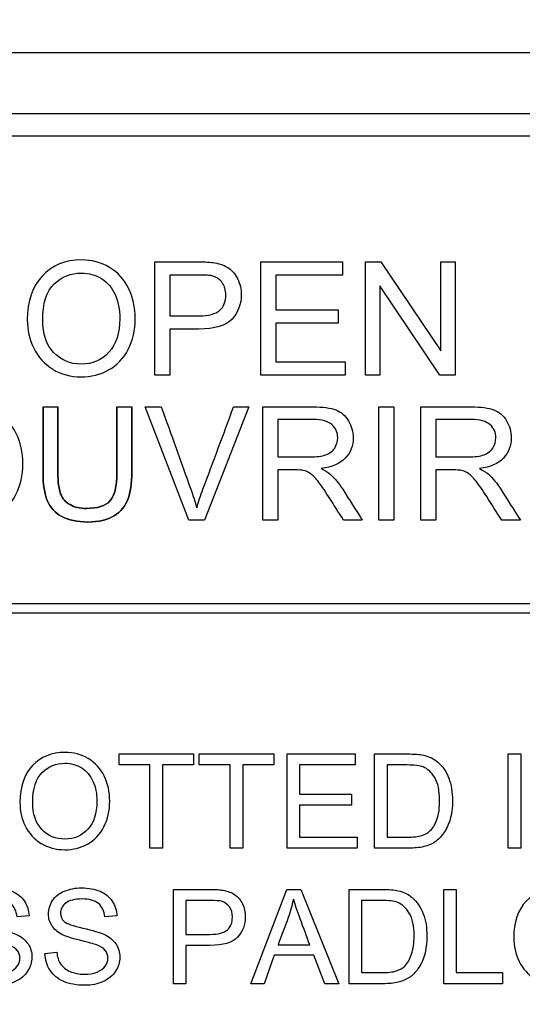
# Model space of a CAD drawing. Header units: inches. Extents: x 1 to 359, y -2 to 239.
# Tile 21 of 57: x 109.078 to 109.594, y 132.873 to 133.883. Entities that reach past the tile are written whole.
import ezdxf
from ezdxf.enums import TextEntityAlignment as Align

# ---------------------------------------------------------------- set-up
doc = ezdxf.new("R2010")
doc.units = ezdxf.units.IN
doc.header["$MEASUREMENT"] = 0
doc.layers.add('Default', color=7, linetype='Continuous')
doc.layers.add('LAB20180', color=7, linetype='Continuous')
doc.styles.add('SEACAD_Times_New_Roman', font='times.ttf')
doc.dimstyles.new('HAMMOND_(STH_-_300x200)', dxfattribs={"dimtxt": 1.5, "dimasz": 1.875, "dimexe": 0.75, "dimexo": 0.75, "dimgap": 0.375, "dimtad": 0, "dimtih": 1, "dimtoh": 1, "dimzin": 0, "dimdsep": 46, "dimtxsty": 'SEACAD_Times_New_Roman', "dimblk1": '_SE_FILLED', "dimblk2": '_SE_FILLED', "dimsah": 1, "dimcen": 0.75, "dimadec": 0, "dimazin": 0, "dimtfac": 0.8, "dimtofl": 0, "dimtmove": 0, "dimatfit": 3, "dimfxl": 0, "dimtolj": 1, "dimtzin": 0, "dimarcsym": 0})

# ---------------------------------------------------------------- blocks, each defined once
blk = doc.blocks.new('DMBLK1119')
at = {"layer": 'Default', "linetype": 'Continuous'}
for points in [[(122.6945, 144.7985), (122.382, 146.6735), (122.0695, 144.7985)], [(122.6945, 128.5785), (122.0695, 128.5785), (122.382, 126.7035)]]:
    blk.add_hatch(color=7, dxfattribs=at).paths.add_polyline_path(points)
at = {"layer": 'Default', "color": 7, "linetype": 'Continuous'}
for p, q in [((114.9147, 146.6735), (123.132, 146.6735)), ((122.382, 146.6735), (122.382, 137.9635)), ((122.382, 135.9385), (122.382, 126.7035)), ((110.1077, 126.7035), (123.132, 126.7035))]:
    blk.add_line(p, q, dxfattribs=at)
at = {"layer": 'Default', "color": 7, "linetype": 'Continuous', "style": 'SEACAD_Times_New_Roman'}
blk.add_text('19.97', height=1.5, dxfattribs=at).set_placement((119.8228, 137.4385), align=Align.TOP_LEFT)
blk = doc.blocks.new('_SE_FILLED')
at = {"color": 0}
blk.add_line((0, 0), (-1, 0), dxfattribs=at)
blk.add_solid([(0, 0), (-1, -0.1665), (-1, 0.1665), (0, 0)], dxfattribs=at)

msp = doc.modelspace()

# ---------------------------------------------------------------- linework, layer by layer
at = {"layer": 'LAB20180', "color": 7, "linetype": 'Continuous'}
for p, q in [((110.5677, 133.849), (108.3177, 133.849)), ((110.3797, 133.7865), (108.5057, 133.7865)), ((110.3797, 133.7635), (108.5057, 133.7635)), ((109.2168, 133.5184), (109.2168, 133.6346)), ((109.3256, 133.5184), (109.3256, 133.6346)), ((109.3256, 133.6346), (109.4094, 133.6346)), ((109.4094, 133.6346), (109.4094, 133.621)), ((109.4331, 133.5184), (109.4331, 133.6346)), ((109.4331, 133.6346), (109.4489, 133.6346)), ((109.4489, 133.6346), (109.5103, 133.5433)), ((109.5103, 133.5433), (109.5103, 133.6346)), ((109.5103, 133.6346), (109.525, 133.6346)), ((109.525, 133.6346), (109.525, 133.5184)), ((109.2321, 133.621), (109.2321, 133.5792)), ((109.4094, 133.621), (109.3409, 133.621)), ((109.3409, 133.621), (109.3409, 133.5853)), ((109.5093, 133.5184), (109.4478, 133.6098)), ((109.4478, 133.6098), (109.4478, 133.5184)), ((109.3409, 133.5853), (109.405, 133.5853)), ((109.405, 133.5853), (109.405, 133.5716)), ((109.405, 133.5716), (109.3409, 133.5716)), ((109.3409, 133.5716), (109.3409, 133.5321)), ((109.2321, 133.5656), (109.2321, 133.5184)), ((109.3409, 133.5321), (109.4121, 133.5321)), ((109.4121, 133.5321), (109.4121, 133.5184)), ((109.2321, 133.5184), (109.2168, 133.5184)), ((109.4121, 133.5184), (109.3256, 133.5184)), ((109.4478, 133.5184), (109.4331, 133.5184)), ((109.525, 133.5184), (109.5093, 133.5184)), ((109.102, 133.4857), (109.1173, 133.4857)), ((109.1779, 133.4857), (109.1931, 133.4857)), ((109.2516, 133.3695), (109.2068, 133.4857)), ((109.2068, 133.4857), (109.2234, 133.4857)), ((109.3133, 133.4857), (109.2677, 133.3695)), ((109.2976, 133.4857), (109.3133, 133.4857)), ((109.3276, 133.3695), (109.3276, 133.4857)), ((109.4468, 133.3695), (109.4468, 133.4857)), ((109.4468, 133.4857), (109.4621, 133.4857)), ((109.4621, 133.4857), (109.4621, 133.3695)), ((109.4899, 133.3695), (109.4899, 133.4857)), ((109.3429, 133.4728), (109.3429, 133.4344)), ((109.5052, 133.4728), (109.5052, 133.4344)), ((109.3429, 133.421), (109.3429, 133.3695)), ((109.5052, 133.421), (109.5052, 133.3695)), ((109.2677, 133.3695), (109.2516, 133.3695)), ((109.3429, 133.3695), (109.3276, 133.3695)), ((109.4297, 133.3695), (109.4105, 133.3695)), ((109.4621, 133.3695), (109.4468, 133.3695)), ((109.5052, 133.3695), (109.4899, 133.3695)), ((109.592, 133.3695), (109.5728, 133.3695)), ((108.5052, 133.284), (110.3802, 133.284)), ((110.3802, 133.274), (108.5052, 133.274)), ((109.18, 133.1183), (109.18, 133.1296)), ((109.18, 133.1296), (109.2563, 133.1296)), ((109.2563, 133.1296), (109.2563, 133.1183)), ((109.2624, 133.1183), (109.2624, 133.1296)), ((109.2624, 133.1296), (109.3388, 133.1296)), ((109.3388, 133.1296), (109.3388, 133.1183)), ((109.3526, 133.0329), (109.3526, 133.1296)), ((109.3526, 133.1296), (109.4224, 133.1296)), ((109.4224, 133.1296), (109.4224, 133.1183)), ((109.4423, 133.0329), (109.4423, 133.1296)), ((109.5796, 133.0329), (109.5796, 133.1296)), ((109.5796, 133.1296), (109.5923, 133.1296)), ((109.5923, 133.1296), (109.5923, 133.0329)), ((109.2118, 133.1183), (109.18, 133.1183)), ((109.2118, 133.0329), (109.2118, 133.1183)), ((109.2563, 133.1183), (109.2245, 133.1183)), ((109.2245, 133.1183), (109.2245, 133.0329)), ((109.2942, 133.1183), (109.2624, 133.1183)), ((109.2942, 133.0329), (109.2942, 133.1183)), ((109.3388, 133.1183), (109.307, 133.1183)), ((109.307, 133.1183), (109.307, 133.0329)), ((109.4224, 133.1183), (109.3653, 133.1183)), ((109.3653, 133.1183), (109.3653, 133.0885)), ((109.4551, 133.1183), (109.4551, 133.0442)), ((109.3653, 133.0885), (109.4187, 133.0885)), ((109.4187, 133.0885), (109.4187, 133.0771)), ((109.4187, 133.0771), (109.3653, 133.0771)), ((109.3653, 133.0771), (109.3653, 133.0442)), ((109.3653, 133.0442), (109.4246, 133.0442)), ((109.4246, 133.0442), (109.4246, 133.0329)), ((109.2245, 133.0329), (109.2118, 133.0329)), ((109.307, 133.0329), (109.2942, 133.0329)), ((109.4246, 133.0329), (109.3526, 133.0329)), ((109.5923, 133.0329), (109.5796, 133.0329)), ((109.2358, 132.8938), (109.2358, 132.9906)), ((109.3154, 132.8938), (109.3524, 132.9906)), ((109.3524, 132.9906), (109.3665, 132.9906)), ((109.3665, 132.9906), (109.4057, 132.8938)), ((109.4161, 132.8938), (109.4161, 132.9906)), ((109.5134, 132.8938), (109.5134, 132.9906)), ((109.5134, 132.9906), (109.5261, 132.9906)), ((109.5261, 132.9906), (109.5261, 132.9052)), ((109.2485, 132.9793), (109.2485, 132.9445)), ((109.4288, 132.9793), (109.4288, 132.9052)), ((109.0877, 132.9634), (109.0754, 132.9625)), ((109.1778, 132.9634), (109.1656, 132.9625)), ((109.3432, 132.9336), (109.3759, 132.9336)), ((109.104, 132.925), (109.1161, 132.9261)), ((109.2485, 132.9332), (109.2485, 132.8938)), ((109.3393, 132.9231), (109.3289, 132.8938)), ((109.38, 132.9231), (109.3393, 132.9231)), ((109.3912, 132.8938), (109.38, 132.9231)), ((109.5261, 132.9052), (109.5738, 132.9052)), ((109.5738, 132.9052), (109.5738, 132.8938)), ((109.2485, 132.8938), (109.2358, 132.8938)), ((109.3289, 132.8938), (109.3154, 132.8938)), ((109.4057, 132.8938), (109.3912, 132.8938)), ((109.5738, 132.8938), (109.5134, 132.8938))]:
    msp.add_line(p, q, dxfattribs=at)
for points, knots in [([(109.0859, 133.575), (109.0859, 133.5942), (109.0911, 133.6092), (109.1013, 133.6202), (109.1116, 133.6311), (109.125, 133.6365), (109.1521, 133.6365), (109.1616, 133.634), (109.1702, 133.6289), (109.1788, 133.6237), (109.1854, 133.6166), (109.1899, 133.6074), (109.1944, 133.5983), (109.1966, 133.5879), (109.1966, 133.5645), (109.1943, 133.554), (109.1895, 133.5447), (109.1847, 133.5355), (109.178, 133.5284), (109.1607, 133.5188), (109.1513, 133.5165), (109.1303, 133.5165), (109.1206, 133.5191), (109.1034, 133.5297), (109.0969, 133.5368), (109.0881, 133.5551), (109.0859, 133.5648), (109.0859, 133.575)], [0, 0, 0, 0, 0.133447, 0.133447, 0.133447, 0.256218, 0.256218, 0.337096, 0.337096, 0.337096, 0.41739, 0.41739, 0.41739, 0.505072, 0.505072, 0.593922, 0.593922, 0.593922, 0.671214, 0.671214, 0.748505, 0.748505, 0.832337, 0.832337, 0.916168, 0.916168, 1, 1, 1, 1]), ([(109.2168, 133.6346), (109.2314, 133.6346), (109.246, 133.6346), (109.2606, 133.6346), (109.2683, 133.6346), (109.2742, 133.6342), (109.2782, 133.6335), (109.284, 133.6325), (109.2888, 133.6307), (109.2926, 133.628), (109.2965, 133.6253), (109.2996, 133.6217), (109.3019, 133.6168), (109.3042, 133.612), (109.3055, 133.6067), (109.3055, 133.5911), (109.3023, 133.5827), (109.296, 133.5759), (109.2897, 133.569), (109.2783, 133.5656), (109.2619, 133.5656), (109.252, 133.5656), (109.242, 133.5656), (109.2321, 133.5656)], [0, 0, 0, 0, 0.217014, 0.217014, 0.217014, 0.304537, 0.304537, 0.304537, 0.381356, 0.381356, 0.381356, 0.454221, 0.454221, 0.454221, 0.534351, 0.534351, 0.671107, 0.671107, 0.671107, 0.85226, 0.85226, 0.85226, 1, 1, 1, 1]), ([(109.1017, 133.5747), (109.1017, 133.5607), (109.1054, 133.5496), (109.1129, 133.5416), (109.1205, 133.5336), (109.1299, 133.5296), (109.1527, 133.5296), (109.1622, 133.5336), (109.1696, 133.5417), (109.1771, 133.5499), (109.1808, 133.5614), (109.1808, 133.5857), (109.1792, 133.5939), (109.1729, 133.608), (109.1682, 133.6135), (109.162, 133.6173), (109.1559, 133.6212), (109.149, 133.6231), (109.1306, 133.6231), (109.1212, 133.6194), (109.1134, 133.6119), (109.1056, 133.6045), (109.1017, 133.5921), (109.1017, 133.5747)], [0, 0, 0, 0, 0.129275, 0.129275, 0.129275, 0.243005, 0.243005, 0.359073, 0.359073, 0.359073, 0.493901, 0.493901, 0.579129, 0.579129, 0.664357, 0.664357, 0.664357, 0.743292, 0.743292, 0.854918, 0.854918, 0.854918, 1, 1, 1, 1]), ([(109.2321, 133.5792), (109.2421, 133.5792), (109.2521, 133.5792), (109.2622, 133.5792), (109.2721, 133.5792), (109.2792, 133.5811), (109.2875, 133.5885), (109.2896, 133.5938), (109.2896, 133.6054), (109.2884, 133.6095), (109.286, 133.613), (109.2836, 133.6165), (109.2803, 133.6188), (109.2762, 133.62), (109.2736, 133.6207), (109.2688, 133.621), (109.2618, 133.621), (109.2519, 133.621), (109.242, 133.621), (109.2321, 133.621)], [0, 0, 0, 0, 0.215503, 0.215503, 0.215503, 0.355036, 0.355036, 0.494568, 0.494568, 0.595609, 0.595609, 0.595609, 0.683177, 0.683177, 0.683177, 0.786668, 0.786668, 0.786668, 1, 1, 1, 1]), ([(108.9706, 133.4261), (108.9706, 133.4452), (108.9758, 133.4603), (108.9861, 133.4712), (108.9964, 133.4821), (109.0097, 133.4876), (109.0367, 133.4876), (109.0464, 133.485), (109.0549, 133.4799), (109.0635, 133.4747), (109.0701, 133.4676), (109.0746, 133.4585), (109.0791, 133.4493), (109.0813, 133.439), (109.0813, 133.4156), (109.0789, 133.4051), (109.0695, 133.3865), (109.0628, 133.3795), (109.0541, 133.3747), (109.0454, 133.3699), (109.036, 133.3676), (109.015, 133.3676), (109.0053, 133.3701), (108.9967, 133.3755), (108.9882, 133.3808), (108.9816, 133.3879), (108.9772, 133.3971), (108.9728, 133.4062), (108.9706, 133.4158), (108.9706, 133.4261)], [0, 0, 0, 0, 0.133288, 0.133288, 0.133288, 0.256521, 0.256521, 0.337119, 0.337119, 0.337119, 0.417249, 0.417249, 0.417249, 0.502221, 0.502221, 0.588326, 0.588326, 0.674431, 0.674431, 0.674431, 0.752879, 0.752879, 0.837964, 0.837964, 0.837964, 0.918255, 0.918255, 0.918255, 1, 1, 1, 1]), ([(109.102, 133.4857), (109.102, 133.4633), (109.102, 133.4409), (109.102, 133.4186), (109.102, 133.4063), (109.1035, 133.3965), (109.1064, 133.3895), (109.1095, 133.3824), (109.1143, 133.3768), (109.1212, 133.3732), (109.1282, 133.3695), (109.1371, 133.3676), (109.159, 133.3676), (109.1681, 133.3697), (109.1818, 133.3783), (109.1865, 133.3839), (109.1892, 133.3908), (109.1918, 133.3976), (109.1931, 133.4069), (109.1931, 133.4186), (109.1931, 133.4409), (109.1931, 133.4633), (109.1931, 133.4857)], [0, 0, 0, 0, 0.229418, 0.229418, 0.229418, 0.330545, 0.330545, 0.330545, 0.407304, 0.407304, 0.407304, 0.494622, 0.494622, 0.584436, 0.584436, 0.674249, 0.674249, 0.674249, 0.770593, 0.770593, 0.770593, 1, 1, 1, 1]), ([(109.1931, 133.4857), (109.1931, 133.4633), (109.1931, 133.4409), (109.1931, 133.4186), (109.1931, 133.4069), (109.1918, 133.3976), (109.1892, 133.3908), (109.1865, 133.3839), (109.1818, 133.3783), (109.1681, 133.3697), (109.159, 133.3676), (109.1371, 133.3676), (109.1282, 133.3695), (109.1212, 133.3732), (109.1143, 133.3768), (109.1095, 133.3824), (109.1064, 133.3895), (109.1035, 133.3965), (109.102, 133.4063), (109.102, 133.4186), (109.102, 133.4409), (109.102, 133.4633), (109.102, 133.4857)], [0, 0, 0, 0, 0.229407, 0.229407, 0.229407, 0.325751, 0.325751, 0.325751, 0.415564, 0.415564, 0.505378, 0.505378, 0.592696, 0.592696, 0.592696, 0.669455, 0.669455, 0.669455, 0.770582, 0.770582, 0.770582, 1, 1, 1, 1]), ([(109.1779, 133.4857), (109.1779, 133.4633), (109.1779, 133.441), (109.1779, 133.4187), (109.1779, 133.4041), (109.1754, 133.3943), (109.1707, 133.3892), (109.1659, 133.384), (109.1579, 133.3816), (109.1465, 133.3815), (109.1399, 133.3814), (109.1344, 133.3828), (109.1298, 133.3854), (109.1252, 133.3879), (109.122, 133.3916), (109.1201, 133.3964), (109.1183, 133.4012), (109.1173, 133.4086), (109.1173, 133.4187), (109.1173, 133.441), (109.1173, 133.4633), (109.1173, 133.4857)], [0, 0, 0, 0, 0.272245, 0.272245, 0.272245, 0.398418, 0.398418, 0.398418, 0.504467, 0.504467, 0.504467, 0.574983, 0.574983, 0.574983, 0.63571, 0.63571, 0.63571, 0.727727, 0.727727, 0.727727, 1, 1, 1, 1]), ([(109.1173, 133.4857), (109.1173, 133.4633), (109.1173, 133.441), (109.1173, 133.4187), (109.1173, 133.4086), (109.1183, 133.4012), (109.1201, 133.3964), (109.122, 133.3916), (109.1252, 133.3879), (109.1298, 133.3854), (109.1344, 133.3828), (109.1399, 133.3814), (109.1465, 133.3815), (109.1579, 133.3816), (109.1659, 133.384), (109.1707, 133.3892), (109.1754, 133.3943), (109.1779, 133.4041), (109.1779, 133.4187), (109.1779, 133.441), (109.1779, 133.4633), (109.1779, 133.4857)], [0, 0, 0, 0, 0.272273, 0.272273, 0.272273, 0.36429, 0.36429, 0.36429, 0.425017, 0.425017, 0.425017, 0.495533, 0.495533, 0.495533, 0.601582, 0.601582, 0.601582, 0.727755, 0.727755, 0.727755, 1, 1, 1, 1]), ([(109.2234, 133.4857), (109.2335, 133.4575), (109.2436, 133.4293), (109.2537, 133.4012), (109.2561, 133.3944), (109.2582, 133.3881), (109.2598, 133.3821)], [0, 0, 0, 0, 0.817951, 0.817951, 0.817951, 1, 1, 1, 1]), ([(109.2598, 133.3821), (109.2616, 133.3885), (109.2637, 133.3948), (109.2661, 133.4012), (109.2767, 133.4293), (109.2871, 133.4575), (109.2976, 133.4857)], [0, 0, 0, 0, 0.181757, 0.181757, 0.181757, 1, 1, 1, 1]), ([(109.3276, 133.4857), (109.3447, 133.4857), (109.3618, 133.4857), (109.379, 133.4857), (109.3893, 133.4857), (109.3972, 133.4847), (109.4026, 133.4826), (109.408, 133.4805), (109.4123, 133.4768), (109.4155, 133.4715), (109.4187, 133.4662), (109.4204, 133.4604), (109.4204, 133.4458), (109.4176, 133.4388), (109.407, 133.4275), (109.3988, 133.4239), (109.3876, 133.4224)], [0, 0, 0, 0, 0.318575, 0.318575, 0.318575, 0.466703, 0.466703, 0.466703, 0.574013, 0.574013, 0.574013, 0.693867, 0.693867, 0.846933, 0.846933, 1, 1, 1, 1]), ([(109.4899, 133.4857), (109.507, 133.4857), (109.5241, 133.4857), (109.5413, 133.4857), (109.5516, 133.4857), (109.5595, 133.4847), (109.5649, 133.4826), (109.5703, 133.4805), (109.5746, 133.4768), (109.5778, 133.4715), (109.581, 133.4662), (109.5826, 133.4604), (109.5826, 133.4458), (109.5799, 133.4388), (109.5693, 133.4275), (109.5611, 133.4239), (109.5499, 133.4224)], [0, 0, 0, 0, 0.318575, 0.318575, 0.318575, 0.466703, 0.466703, 0.466703, 0.574013, 0.574013, 0.574013, 0.693867, 0.693867, 0.846933, 0.846933, 1, 1, 1, 1]), ([(109.3429, 133.4344), (109.3539, 133.4344), (109.3649, 133.4344), (109.3759, 133.4344), (109.3829, 133.4344), (109.3884, 133.4351), (109.3924, 133.4366), (109.3964, 133.4381), (109.3994, 133.4404), (109.4014, 133.4435), (109.4034, 133.4467), (109.4045, 133.4502), (109.4045, 133.4595), (109.4025, 133.464), (109.3986, 133.4675), (109.3945, 133.471), (109.3883, 133.4728), (109.3796, 133.4728), (109.3674, 133.4728), (109.3551, 133.4728), (109.3429, 133.4728)], [0, 0, 0, 0, 0.228536, 0.228536, 0.228536, 0.344079, 0.344079, 0.344079, 0.424532, 0.424532, 0.424532, 0.498881, 0.498881, 0.606611, 0.606611, 0.606611, 0.74578, 0.74578, 0.74578, 1, 1, 1, 1]), ([(109.5052, 133.4344), (109.5162, 133.4344), (109.5272, 133.4344), (109.5382, 133.4344), (109.5452, 133.4344), (109.5507, 133.4351), (109.5547, 133.4366), (109.5586, 133.4381), (109.5617, 133.4404), (109.5637, 133.4435), (109.5657, 133.4467), (109.5668, 133.4502), (109.5668, 133.4595), (109.5648, 133.464), (109.5608, 133.4675), (109.5568, 133.471), (109.5506, 133.4728), (109.5419, 133.4728), (109.5297, 133.4728), (109.5174, 133.4728), (109.5052, 133.4728)], [0, 0, 0, 0, 0.228536, 0.228536, 0.228536, 0.344079, 0.344079, 0.344079, 0.424532, 0.424532, 0.424532, 0.498881, 0.498881, 0.606611, 0.606611, 0.606611, 0.74578, 0.74578, 0.74578, 1, 1, 1, 1]), ([(109.4105, 133.3695), (109.4054, 133.3775), (109.4003, 133.3856), (109.3951, 133.3937), (109.3907, 133.4006), (109.387, 133.4059), (109.3841, 133.4097), (109.3812, 133.4134), (109.3785, 133.4159), (109.3763, 133.4174), (109.374, 133.4189), (109.3716, 133.4199), (109.3692, 133.4205), (109.3676, 133.4209), (109.3647, 133.421), (109.3607, 133.421), (109.3547, 133.421), (109.3488, 133.421), (109.3429, 133.421)], [0, 0, 0, 0, 0.307391, 0.307391, 0.307391, 0.515966, 0.515966, 0.515966, 0.634269, 0.634269, 0.634269, 0.717028, 0.717028, 0.717028, 0.809332, 0.809332, 0.809332, 1, 1, 1, 1]), ([(109.3876, 133.4224), (109.3917, 133.4204), (109.3948, 133.4185), (109.3968, 133.4166), (109.4015, 133.4125), (109.4057, 133.4073), (109.4096, 133.4012), (109.4164, 133.3906), (109.423, 133.38), (109.4297, 133.3695)], [0, 0, 0, 0, 0.159077, 0.159077, 0.159077, 0.452408, 0.452408, 0.452408, 1, 1, 1, 1]), ([(109.5728, 133.3695), (109.5677, 133.3775), (109.5626, 133.3856), (109.5574, 133.3937), (109.553, 133.4006), (109.5492, 133.4059), (109.5464, 133.4097), (109.5435, 133.4134), (109.5408, 133.4159), (109.5386, 133.4174), (109.5363, 133.4189), (109.5339, 133.4199), (109.5315, 133.4205), (109.5299, 133.4209), (109.527, 133.421), (109.523, 133.421), (109.517, 133.421), (109.5111, 133.421), (109.5052, 133.421)], [0, 0, 0, 0, 0.307391, 0.307391, 0.307391, 0.515966, 0.515966, 0.515966, 0.634269, 0.634269, 0.634269, 0.717028, 0.717028, 0.717028, 0.809332, 0.809332, 0.809332, 1, 1, 1, 1]), ([(109.5499, 133.4224), (109.554, 133.4204), (109.5571, 133.4185), (109.5591, 133.4166), (109.5638, 133.4125), (109.568, 133.4073), (109.5719, 133.4012), (109.5787, 133.3906), (109.5853, 133.38), (109.592, 133.3695)], [0, 0, 0, 0, 0.159077, 0.159077, 0.159077, 0.452408, 0.452408, 0.452408, 1, 1, 1, 1]), ([(109.0783, 133.08), (109.0783, 133.096), (109.0825, 133.1085), (109.0912, 133.1176), (109.0997, 133.1267), (109.1109, 133.1312), (109.1333, 133.1312), (109.1414, 133.1291), (109.1485, 133.1248), (109.1557, 133.1205), (109.1611, 133.1146), (109.1648, 133.107), (109.1686, 133.0993), (109.1705, 133.0907), (109.1705, 133.0713), (109.1685, 133.0625), (109.1606, 133.0471), (109.155, 133.0412), (109.1478, 133.0372), (109.1405, 133.0332), (109.1328, 133.0313), (109.1153, 133.0313), (109.1072, 133.0335), (109.0929, 133.0422), (109.0875, 133.0482), (109.0837, 133.0558), (109.08, 133.0634), (109.0783, 133.0715), (109.0783, 133.08)], [0, 0, 0, 0, 0.133501, 0.133501, 0.133501, 0.256494, 0.256494, 0.336935, 0.336935, 0.336935, 0.41723, 0.41723, 0.41723, 0.502263, 0.502263, 0.588431, 0.588431, 0.674599, 0.674599, 0.674599, 0.751492, 0.751492, 0.834891, 0.834891, 0.918291, 0.918291, 0.918291, 1, 1, 1, 1]), ([(109.4423, 133.1296), (109.4535, 133.1296), (109.4646, 133.1296), (109.4757, 133.1296), (109.4832, 133.1296), (109.489, 133.1292), (109.4929, 133.1283), (109.4984, 133.127), (109.5032, 133.1247), (109.5071, 133.1213), (109.5121, 133.1169), (109.516, 133.1115), (109.521, 133.0981), (109.5223, 133.0904), (109.5223, 133.0744), (109.5215, 133.0679), (109.518, 133.0565), (109.5158, 133.0518), (109.5132, 133.0482), (109.5105, 133.0444), (109.5075, 133.0415), (109.5044, 133.0393), (109.5012, 133.0372), (109.4973, 133.0356), (109.4928, 133.0345), (109.4883, 133.0334), (109.4831, 133.0329), (109.4772, 133.0329), (109.4656, 133.0329), (109.454, 133.0329), (109.4423, 133.0329)], [0, 0, 0, 0, 0.150635, 0.150635, 0.150635, 0.228663, 0.228663, 0.228663, 0.300656, 0.300656, 0.300656, 0.397229, 0.397229, 0.493801, 0.493801, 0.57596, 0.57596, 0.658118, 0.658118, 0.658118, 0.714755, 0.714755, 0.714755, 0.771767, 0.771767, 0.771767, 0.842391, 0.842391, 0.842391, 1, 1, 1, 1]), ([(109.0914, 133.0797), (109.0914, 133.0681), (109.0946, 133.0588), (109.1008, 133.0522), (109.1071, 133.0455), (109.1149, 133.0422), (109.1339, 133.0422), (109.1418, 133.0455), (109.148, 133.0523), (109.1542, 133.059), (109.1573, 133.0686), (109.1573, 133.0889), (109.156, 133.0957), (109.1533, 133.1016), (109.1506, 133.1074), (109.1468, 133.112), (109.1417, 133.1153), (109.1366, 133.1185), (109.1308, 133.1201), (109.1154, 133.1201), (109.1077, 133.117), (109.1012, 133.1107), (109.0947, 133.1045), (109.0914, 133.0942), (109.0914, 133.0797)], [0, 0, 0, 0, 0.129375, 0.129375, 0.129375, 0.243501, 0.243501, 0.35918, 0.35918, 0.35918, 0.497727, 0.497727, 0.585306, 0.585306, 0.585306, 0.664209, 0.664209, 0.664209, 0.742367, 0.742367, 0.854819, 0.854819, 0.854819, 1, 1, 1, 1]), ([(109.4551, 133.0442), (109.462, 133.0442), (109.4689, 133.0442), (109.4758, 133.0442), (109.4821, 133.0442), (109.4872, 133.0448), (109.4908, 133.046), (109.4945, 133.0471), (109.4973, 133.0489), (109.5026, 133.0541), (109.5049, 133.0581), (109.5083, 133.0684), (109.5091, 133.0746), (109.5091, 133.0921), (109.5075, 133.0999), (109.5042, 133.1053), (109.5008, 133.1108), (109.4968, 133.1144), (109.4921, 133.1163), (109.4886, 133.1176), (109.483, 133.1183), (109.4754, 133.1183), (109.4687, 133.1183), (109.4619, 133.1183), (109.4551, 133.1183)], [0, 0, 0, 0, 0.131476, 0.131476, 0.131476, 0.228302, 0.228302, 0.228302, 0.304092, 0.304092, 0.408861, 0.408861, 0.513629, 0.513629, 0.657915, 0.657915, 0.657915, 0.763619, 0.763619, 0.763619, 0.870548, 0.870548, 0.870548, 1, 1, 1, 1]), ([(109.0259, 132.9261), (109.0264, 132.9212), (109.0278, 132.9172), (109.0299, 132.9141), (109.0319, 132.911), (109.0352, 132.9084), (109.044, 132.9046), (109.0489, 132.9036), (109.0593, 132.9036), (109.0635, 132.9043), (109.0673, 132.9058), (109.071, 132.9073), (109.0738, 132.9093), (109.0756, 132.9118), (109.0775, 132.9143), (109.0783, 132.9171), (109.0783, 132.9231), (109.0774, 132.9258), (109.0756, 132.928), (109.0739, 132.9302), (109.0709, 132.9321), (109.0669, 132.9337), (109.0643, 132.9347), (109.0586, 132.9362), (109.0498, 132.9384), (109.0409, 132.9405), (109.0347, 132.9425), (109.0311, 132.9444), (109.0266, 132.9469), (109.0231, 132.9498), (109.0186, 132.957), (109.0175, 132.961), (109.0175, 132.9704), (109.0188, 132.9749), (109.0244, 132.9834), (109.0284, 132.9867), (109.039, 132.991), (109.0449, 132.9922), (109.0586, 132.9922), (109.0649, 132.991), (109.0758, 132.9864), (109.08, 132.983), (109.0829, 132.9786), (109.0859, 132.974), (109.0874, 132.969), (109.0877, 132.9634)], [0, 0, 0, 0, 0.049732, 0.049732, 0.049732, 0.104828, 0.104828, 0.159924, 0.159924, 0.209187, 0.209187, 0.209187, 0.249908, 0.249908, 0.249908, 0.283543, 0.283543, 0.317909, 0.317909, 0.317909, 0.359083, 0.359083, 0.359083, 0.428442, 0.428442, 0.428442, 0.505001, 0.505001, 0.505001, 0.560929, 0.560929, 0.616857, 0.616857, 0.67846, 0.67846, 0.740062, 0.740062, 0.801664, 0.801664, 0.869366, 0.869366, 0.937068, 0.937068, 0.937068, 1, 1, 1, 1]), ([(109.1161, 132.9261), (109.1167, 132.9212), (109.1179, 132.9172), (109.1201, 132.9141), (109.1222, 132.911), (109.1253, 132.9084), (109.1297, 132.9065), (109.1342, 132.9045), (109.1391, 132.9036), (109.1494, 132.9036), (109.1537, 132.9043), (109.1575, 132.9058), (109.1612, 132.9073), (109.164, 132.9093), (109.1658, 132.9118), (109.1676, 132.9144), (109.1686, 132.9171), (109.1686, 132.9231), (109.1677, 132.9258), (109.1658, 132.928), (109.1641, 132.9302), (109.1611, 132.9321), (109.1571, 132.9337), (109.1545, 132.9347), (109.1488, 132.9362), (109.1399, 132.9384), (109.1311, 132.9405), (109.1248, 132.9425), (109.1213, 132.9444), (109.1168, 132.9469), (109.1133, 132.9498), (109.1088, 132.957), (109.1076, 132.961), (109.1076, 132.9704), (109.1091, 132.9749), (109.1118, 132.9792), (109.1146, 132.9834), (109.1186, 132.9867), (109.1239, 132.9889), (109.1292, 132.9911), (109.1351, 132.9922), (109.1488, 132.9922), (109.155, 132.991), (109.166, 132.9864), (109.1702, 132.983), (109.1731, 132.9786), (109.1761, 132.9741), (109.1776, 132.969), (109.1778, 132.9634)], [0, 0, 0, 0, 0.049757, 0.049757, 0.049757, 0.098353, 0.098353, 0.098353, 0.156887, 0.156887, 0.209223, 0.209223, 0.209223, 0.249739, 0.249739, 0.249739, 0.283412, 0.283412, 0.317817, 0.317817, 0.317817, 0.358993, 0.358993, 0.358993, 0.428589, 0.428589, 0.428589, 0.505143, 0.505143, 0.505143, 0.556772, 0.556772, 0.608402, 0.608402, 0.66527, 0.66527, 0.66527, 0.726459, 0.726459, 0.726459, 0.791469, 0.791469, 0.86428, 0.86428, 0.937091, 0.937091, 0.937091, 1, 1, 1, 1]), ([(109.2358, 132.9906), (109.2479, 132.9906), (109.2601, 132.9906), (109.2722, 132.9906), (109.2787, 132.9906), (109.2836, 132.9903), (109.287, 132.9897), (109.2917, 132.9889), (109.2957, 132.9874), (109.2989, 132.9851), (109.3021, 132.9829), (109.3047, 132.9798), (109.3067, 132.9758), (109.3087, 132.9718), (109.3096, 132.9673), (109.3096, 132.9543), (109.307, 132.9474), (109.3017, 132.9417), (109.2965, 132.936), (109.287, 132.9331), (109.2733, 132.9332), (109.265, 132.9332), (109.2567, 132.9332), (109.2485, 132.9332)], [0, 0, 0, 0, 0.21661, 0.21661, 0.21661, 0.304505, 0.304505, 0.304505, 0.380971, 0.380971, 0.380971, 0.454007, 0.454007, 0.454007, 0.533581, 0.533581, 0.671222, 0.671222, 0.671222, 0.852276, 0.852276, 0.852276, 1, 1, 1, 1]), ([(109.4161, 132.9906), (109.4272, 132.9906), (109.4383, 132.9906), (109.4494, 132.9906), (109.457, 132.9906), (109.4627, 132.9901), (109.4666, 132.9892), (109.4722, 132.988), (109.4769, 132.9856), (109.4809, 132.9823), (109.4859, 132.978), (109.4897, 132.9724), (109.4923, 132.9657), (109.4949, 132.9591), (109.496, 132.9514), (109.496, 132.9354), (109.4952, 132.9288), (109.4935, 132.9232), (109.4919, 132.9175), (109.4896, 132.9128), (109.4869, 132.9091), (109.4842, 132.9054), (109.4813, 132.9024), (109.4781, 132.9003), (109.4749, 132.8982), (109.4672, 132.895), (109.4569, 132.8938), (109.451, 132.8938), (109.4394, 132.8938), (109.4278, 132.8938), (109.4161, 132.8938)], [0, 0, 0, 0, 0.150371, 0.150371, 0.150371, 0.228413, 0.228413, 0.228413, 0.300667, 0.300667, 0.300667, 0.392561, 0.392561, 0.392561, 0.49805, 0.49805, 0.587795, 0.587795, 0.587795, 0.658522, 0.658522, 0.658522, 0.714974, 0.714974, 0.714974, 0.778673, 0.842373, 0.842373, 0.842373, 1, 1, 1, 1]), ([(109.5851, 132.9409), (109.5851, 132.9569), (109.5894, 132.9695), (109.598, 132.9786), (109.6066, 132.9877), (109.6177, 132.9922), (109.6402, 132.9922), (109.6482, 132.9901), (109.6554, 132.9858), (109.6625, 132.9815), (109.668, 132.9756), (109.6717, 132.968), (109.6755, 132.9603), (109.6773, 132.9517), (109.6773, 132.9323), (109.6754, 132.9235), (109.6715, 132.9158), (109.6675, 132.908), (109.6619, 132.9022), (109.6546, 132.8982), (109.6474, 132.8942), (109.6396, 132.8923), (109.6222, 132.8923), (109.6141, 132.8944), (109.6069, 132.8988), (109.5997, 132.9032), (109.5943, 132.9092), (109.587, 132.9244), (109.5851, 132.9324), (109.5851, 132.9409)], [0, 0, 0, 0, 0.133273, 0.133273, 0.133273, 0.256145, 0.256145, 0.337088, 0.337088, 0.337088, 0.417209, 0.417209, 0.417209, 0.504865, 0.504865, 0.59369, 0.59369, 0.59369, 0.674486, 0.674486, 0.674486, 0.7532, 0.7532, 0.837969, 0.837969, 0.837969, 0.918984, 0.918984, 1, 1, 1, 1]), ([(109.0754, 132.9625), (109.0747, 132.9685), (109.0725, 132.9731), (109.0687, 132.9762), (109.0649, 132.9792), (109.0593, 132.9808), (109.0442, 132.9808), (109.0385, 132.9794), (109.0351, 132.9766), (109.0316, 132.9737), (109.0297, 132.9703), (109.0297, 132.9628), (109.031, 132.96), (109.0335, 132.9578), (109.0359, 132.9555), (109.0423, 132.9532), (109.0527, 132.9509), (109.0631, 132.9485), (109.0702, 132.9464), (109.0741, 132.9447), (109.0798, 132.9421), (109.0839, 132.9388), (109.0866, 132.9348), (109.0893, 132.9309), (109.0906, 132.9263), (109.0906, 132.916), (109.0892, 132.9111), (109.0862, 132.9066), (109.0832, 132.9021), (109.079, 132.8985), (109.0735, 132.896), (109.068, 132.8935), (109.0619, 132.8923), (109.0462, 132.8923), (109.0389, 132.8935), (109.033, 132.8961), (109.0272, 132.8986), (109.0225, 132.9024), (109.0192, 132.9076), (109.0158, 132.9127), (109.014, 132.9185), (109.0138, 132.925)], [0, 0, 0, 0, 0.061139, 0.061139, 0.061139, 0.129275, 0.129275, 0.199174, 0.199174, 0.199174, 0.244171, 0.244171, 0.283361, 0.283361, 0.283361, 0.363651, 0.363651, 0.363651, 0.450494, 0.450494, 0.450494, 0.513303, 0.513303, 0.513303, 0.571931, 0.571931, 0.629835, 0.629835, 0.629835, 0.69521, 0.69521, 0.69521, 0.766429, 0.766429, 0.85695, 0.85695, 0.85695, 0.928197, 0.928197, 0.928197, 1, 1, 1, 1]), ([(109.1656, 132.9625), (109.1649, 132.9685), (109.1627, 132.9731), (109.1551, 132.9793), (109.1495, 132.9808), (109.1344, 132.9808), (109.1288, 132.9794), (109.1217, 132.9737), (109.1199, 132.9703), (109.1199, 132.9628), (109.1212, 132.96), (109.1237, 132.9578), (109.1261, 132.9555), (109.1326, 132.9532), (109.1429, 132.9509), (109.1533, 132.9485), (109.1604, 132.9464), (109.1643, 132.9447), (109.1699, 132.9422), (109.1741, 132.9388), (109.1768, 132.9348), (109.1794, 132.9309), (109.1808, 132.9263), (109.1808, 132.916), (109.1793, 132.9111), (109.1764, 132.9066), (109.1735, 132.902), (109.1692, 132.8985), (109.1637, 132.896), (109.1582, 132.8935), (109.152, 132.8923), (109.1364, 132.8923), (109.1291, 132.8935), (109.1232, 132.8961), (109.1173, 132.8987), (109.1127, 132.9024), (109.1093, 132.9076), (109.106, 132.9127), (109.1042, 132.9185), (109.104, 132.925)], [0, 0, 0, 0, 0.056749, 0.056749, 0.113497, 0.113497, 0.172713, 0.172713, 0.231929, 0.231929, 0.283505, 0.283505, 0.283505, 0.363754, 0.363754, 0.363754, 0.450584, 0.450584, 0.450584, 0.513378, 0.513378, 0.513378, 0.571906, 0.571906, 0.629711, 0.629711, 0.629711, 0.695091, 0.695091, 0.695091, 0.766602, 0.766602, 0.856826, 0.856826, 0.856826, 0.928247, 0.928247, 0.928247, 1, 1, 1, 1]), ([(109.2485, 132.9445), (109.2568, 132.9445), (109.2652, 132.9445), (109.2735, 132.9445), (109.2818, 132.9445), (109.2877, 132.946), (109.2947, 132.9522), (109.2964, 132.9566), (109.2964, 132.9663), (109.2954, 132.9697), (109.2913, 132.9755), (109.2886, 132.9775), (109.2852, 132.9784), (109.2831, 132.9789), (109.2791, 132.9793), (109.2733, 132.9793), (109.265, 132.9793), (109.2567, 132.9793), (109.2485, 132.9793)], [0, 0, 0, 0, 0.215401, 0.215401, 0.215401, 0.351094, 0.351094, 0.486787, 0.486787, 0.585048, 0.585048, 0.683308, 0.683308, 0.683308, 0.786817, 0.786817, 0.786817, 1, 1, 1, 1]), ([(109.359, 132.9806), (109.3576, 132.9743), (109.3559, 132.9681), (109.3537, 132.9619), (109.3505, 132.9524), (109.3467, 132.9431), (109.3432, 132.9336)], [0, 0, 0, 0, 0.391024, 0.391024, 0.391024, 1, 1, 1, 1]), ([(109.3759, 132.9336), (109.3726, 132.9425), (109.3693, 132.9515), (109.366, 132.9604), (109.363, 132.9686), (109.3606, 132.9753), (109.359, 132.9806)], [0, 0, 0, 0, 0.571862, 0.571862, 0.571862, 1, 1, 1, 1]), ([(109.4288, 132.9052), (109.4357, 132.9052), (109.4426, 132.9052), (109.4496, 132.9052), (109.4559, 132.9052), (109.461, 132.9058), (109.4646, 132.907), (109.4682, 132.9081), (109.4711, 132.9098), (109.4733, 132.912), (109.4764, 132.915), (109.4787, 132.9191), (109.4803, 132.9243), (109.482, 132.9294), (109.4829, 132.9356), (109.4829, 132.9531), (109.4812, 132.9608), (109.4779, 132.9663), (109.4746, 132.9717), (109.4705, 132.9754), (109.4658, 132.9773), (109.4624, 132.9786), (109.4568, 132.9793), (109.4492, 132.9793), (109.4424, 132.9793), (109.4356, 132.9793), (109.4288, 132.9793)], [0, 0, 0, 0, 0.131848, 0.131848, 0.131848, 0.228246, 0.228246, 0.228246, 0.292656, 0.292656, 0.292656, 0.383802, 0.383802, 0.383802, 0.499158, 0.499158, 0.658026, 0.658026, 0.658026, 0.76369, 0.76369, 0.76369, 0.870593, 0.870593, 0.870593, 1, 1, 1, 1])]:
    msp.add_open_spline(points, degree=3, knots=knots, dxfattribs=at)

# ---------------------------------------------------------------- dimensions: what is measured, and where the dimension line sits
at = {"layer": 'Default', "color": 7, "linetype": 'Continuous'}
dim = msp.add_linear_dim(base=(122.382, 126.7035), p1=(114.1647, 146.6735), p2=(109.3577, 126.7035), angle=90, text='\\A1;<>', dimstyle='HAMMOND_(STH_-_300x200)', dxfattribs=at)
dim.commit()
dim.dimension.update_dxf_attribs({"geometry": 'DMBLK1119', "text_midpoint": (122.382, 136.6885), "dimtype": 160})

doc.saveas('drawing.dxf')
